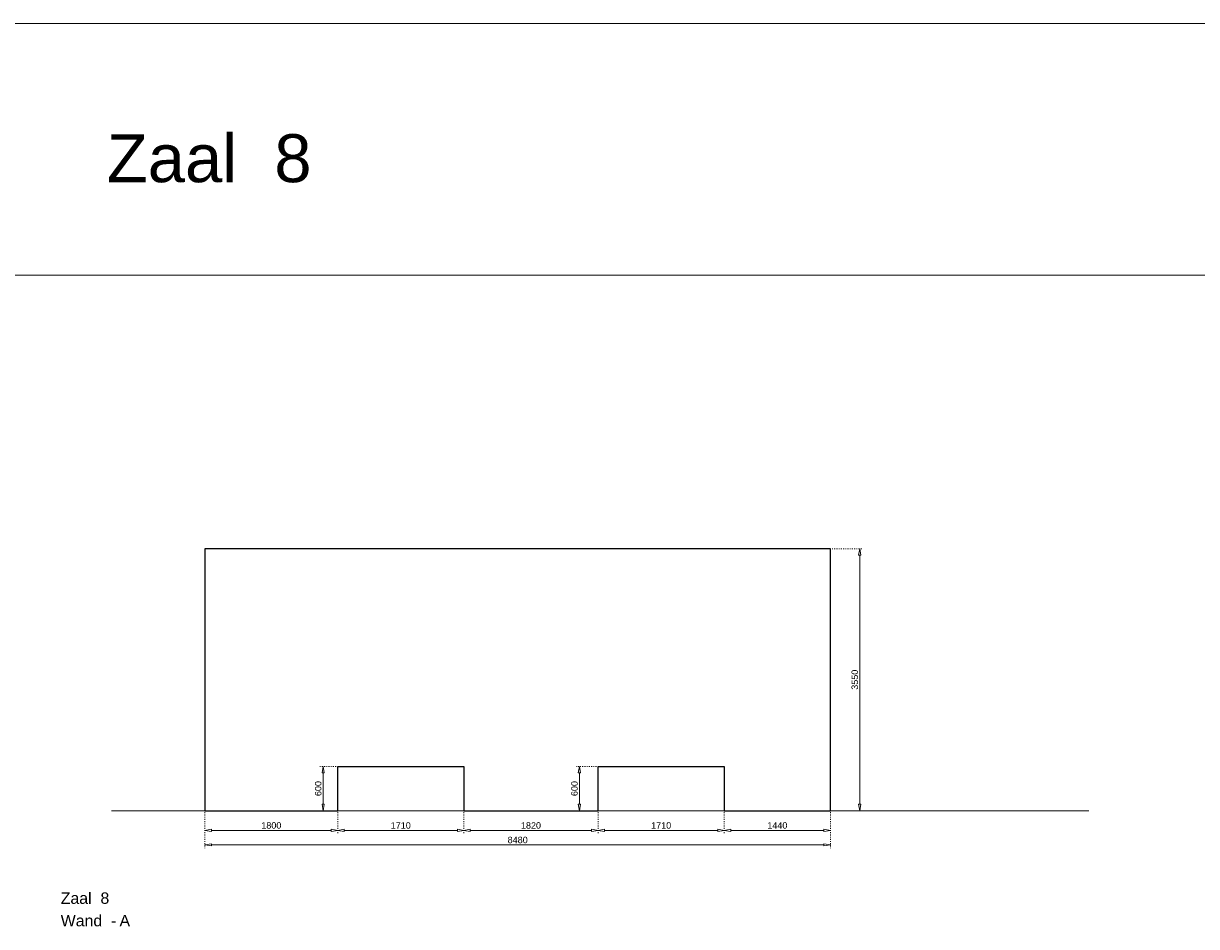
# Model space of a CAD drawing. Header units: millimetres. Extents: x 91086 to 300562, y -68316 to 28747.
# Tile 53 of 61: x 268740 to 284643, y -44419 to -32181. Entities that reach past the tile are written whole.
import ezdxf

# ---------------------------------------------------------------- set-up
doc = ezdxf.new("R2010")
doc.units = ezdxf.units.MM
doc.linetypes.add('ACAD_ISO03W100', pattern=[30, 12, -18])
doc.layers.get('Defpoints').update_dxf_attribs({"lineweight": 0})
for name, color, linetype, lineweight in [('25-Staal-B', 150, 'Continuous', 25), ('^ 0-Staal-txt', 7, 'Continuous', 0), ('Layer1', 252, 'Continuous', 0)]:
    doc.layers.add(name, color=color, linetype=linetype, lineweight=lineweight)
doc.layers.add('DIM-DIM', color=7, linetype='Continuous')
doc.styles.add('Arial', font='arial.ttf')
doc.dimstyles.new('dim-11', dxfattribs={"dimscale": 35, "dimtxt": 2.5, "dimasz": 2.5, "dimexe": 1.25, "dimexo": 0.625, "dimtad": 1, "dimdec": 0, "dimtxsty": 'Arial', "dimblk": 'CLOSEDBLANK', "dimcen": 3, "dimclrd": 252, "dimclre": 252, "dimclrt": 7, "dimadec": 0, "dimazin": 0, "dimtfac": 1, "dimtdec": 0, "dimtmove": 0, "dimatfit": 3, "dimldrblk": 'CLOSEDBLANK', "dimfxl": 1, "dimlwd": 0, "dimlwe": 0, "dimarcsym": 0})

# ---------------------------------------------------------------- blocks, each defined once
blk = doc.blocks.new('_ClosedBlank')
at = {"color": 0, "linetype": 'ByBlock', "lineweight": -2}
for p, q in [((-1, 0.17), (0, 0)), ((-1, 0.17), (-1, -0.17)), ((0, 0), (-1, -0.17))]:
    blk.add_line(p, q, dxfattribs=at)
blk = doc.blocks.new('*D364')
at = {"layer": 'Defpoints', "color": 0, "transparency": 16777216}
for p in [(271200, -42849), (273000, -42849), (273000, -43116)]:
    blk.add_point(p, dxfattribs=at)
at = {"layer": 'DIM-DIM', "color": 252, "linetype": 'ACAD_ISO03W100', "lineweight": 0, "transparency": 16777216}
for p, q in [((271200, -42871), (271200, -43159)), ((273000, -42871), (273000, -43159))]:
    blk.add_line(p, q, dxfattribs=at)
at = {"layer": 'DIM-DIM', "color": 252, "lineweight": 0, "transparency": 16777216}
blk.add_line((271287, -43116), (272912, -43116), dxfattribs=at)
at = {"layer": 'DIM-DIM', "color": 252, "lineweight": 0, "transparency": 16777216, "xscale": 87.5, "yscale": 87.5, "zscale": 87.5, "rotation": 180}
blk.add_blockref('_ClosedBlank', (271200, -43116), dxfattribs=at)
at = {"layer": 'DIM-DIM', "color": 252, "lineweight": 0, "transparency": 16777216, "xscale": 87.5, "yscale": 87.5, "zscale": 87.5}
blk.add_blockref('_ClosedBlank', (273000, -43116), dxfattribs=at)
at = {"layer": 'DIM-DIM', "color": 7, "transparency": 16777216, "insert": (272100, -43049), "char_height": 87.5, "attachment_point": 5, "style": 'Arial'}
blk.add_mtext('1800', dxfattribs=at)
blk = doc.blocks.new('*D365')
at = {"layer": 'Defpoints', "color": 0, "transparency": 16777216}
for p in [(271200, -42849), (279680, -42849), (279680, -43312)]:
    blk.add_point(p, dxfattribs=at)
at = {"layer": 'DIM-DIM', "color": 252, "linetype": 'ACAD_ISO03W100', "lineweight": 0, "transparency": 16777216}
for p, q in [((271200, -42871), (271200, -43356)), ((279680, -42871), (279680, -43356))]:
    blk.add_line(p, q, dxfattribs=at)
at = {"layer": 'DIM-DIM', "color": 252, "lineweight": 0, "transparency": 16777216}
blk.add_line((271287, -43312), (279592, -43312), dxfattribs=at)
at = {"layer": 'DIM-DIM', "color": 252, "lineweight": 0, "transparency": 16777216, "xscale": 87.5, "yscale": 87.5, "zscale": 87.5, "rotation": 180}
blk.add_blockref('_ClosedBlank', (271200, -43312), dxfattribs=at)
at = {"layer": 'DIM-DIM', "color": 252, "lineweight": 0, "transparency": 16777216, "xscale": 87.5, "yscale": 87.5, "zscale": 87.5}
blk.add_blockref('_ClosedBlank', (279680, -43312), dxfattribs=at)
at = {"layer": 'DIM-DIM', "color": 7, "transparency": 16777216, "insert": (275440, -43246), "char_height": 87.5, "attachment_point": 5, "style": 'Arial'}
blk.add_mtext('8480', dxfattribs=at)
blk = doc.blocks.new('*D505')
at = {"layer": 'Defpoints', "color": 0, "transparency": 16777216}
for p in [(273000, -42849), (274710, -42849), (274710, -43116)]:
    blk.add_point(p, dxfattribs=at)
at = {"layer": 'DIM-DIM', "color": 252, "linetype": 'ACAD_ISO03W100', "lineweight": 0, "transparency": 16777216}
for p, q in [((273000, -42871), (273000, -43159)), ((274710, -42871), (274710, -43159))]:
    blk.add_line(p, q, dxfattribs=at)
at = {"layer": 'DIM-DIM', "color": 252, "lineweight": 0, "transparency": 16777216}
blk.add_line((273087, -43116), (274622, -43116), dxfattribs=at)
at = {"layer": 'DIM-DIM', "color": 252, "lineweight": 0, "transparency": 16777216, "xscale": 87.5, "yscale": 87.5, "zscale": 87.5, "rotation": 180}
blk.add_blockref('_ClosedBlank', (273000, -43116), dxfattribs=at)
at = {"layer": 'DIM-DIM', "color": 252, "lineweight": 0, "transparency": 16777216, "xscale": 87.5, "yscale": 87.5, "zscale": 87.5}
blk.add_blockref('_ClosedBlank', (274710, -43116), dxfattribs=at)
at = {"layer": 'DIM-DIM', "color": 7, "transparency": 16777216, "insert": (273855, -43049), "char_height": 87.5, "attachment_point": 5, "style": 'Arial'}
blk.add_mtext('1710', dxfattribs=at)
blk = doc.blocks.new('*D506')
at = {"layer": 'Defpoints', "color": 0, "transparency": 16777216}
for p in [(274710, -42849), (276530, -42849), (276530, -43116)]:
    blk.add_point(p, dxfattribs=at)
at = {"layer": 'DIM-DIM', "color": 252, "linetype": 'ACAD_ISO03W100', "lineweight": 0, "transparency": 16777216}
for p, q in [((274710, -42871), (274710, -43159)), ((276530, -42871), (276530, -43159))]:
    blk.add_line(p, q, dxfattribs=at)
at = {"layer": 'DIM-DIM', "color": 252, "lineweight": 0, "transparency": 16777216}
blk.add_line((274797, -43116), (276442, -43116), dxfattribs=at)
at = {"layer": 'DIM-DIM', "color": 252, "lineweight": 0, "transparency": 16777216, "xscale": 87.5, "yscale": 87.5, "zscale": 87.5, "rotation": 180}
blk.add_blockref('_ClosedBlank', (274710, -43116), dxfattribs=at)
at = {"layer": 'DIM-DIM', "color": 252, "lineweight": 0, "transparency": 16777216, "xscale": 87.5, "yscale": 87.5, "zscale": 87.5}
blk.add_blockref('_ClosedBlank', (276530, -43116), dxfattribs=at)
at = {"layer": 'DIM-DIM', "color": 7, "transparency": 16777216, "insert": (275620, -43049), "char_height": 87.5, "attachment_point": 5, "style": 'Arial'}
blk.add_mtext('1820', dxfattribs=at)
blk = doc.blocks.new('*D507')
at = {"layer": 'Defpoints', "color": 0, "transparency": 16777216}
for p in [(276530, -42849), (278240, -42849), (278240, -43116)]:
    blk.add_point(p, dxfattribs=at)
at = {"layer": 'DIM-DIM', "color": 252, "linetype": 'ACAD_ISO03W100', "lineweight": 0, "transparency": 16777216}
for p, q in [((276530, -42871), (276530, -43159)), ((278240, -42871), (278240, -43159))]:
    blk.add_line(p, q, dxfattribs=at)
at = {"layer": 'DIM-DIM', "color": 252, "lineweight": 0, "transparency": 16777216}
blk.add_line((276617, -43116), (278152, -43116), dxfattribs=at)
at = {"layer": 'DIM-DIM', "color": 252, "lineweight": 0, "transparency": 16777216, "xscale": 87.5, "yscale": 87.5, "zscale": 87.5, "rotation": 180}
blk.add_blockref('_ClosedBlank', (276530, -43116), dxfattribs=at)
at = {"layer": 'DIM-DIM', "color": 252, "lineweight": 0, "transparency": 16777216, "xscale": 87.5, "yscale": 87.5, "zscale": 87.5}
blk.add_blockref('_ClosedBlank', (278240, -43116), dxfattribs=at)
at = {"layer": 'DIM-DIM', "color": 7, "transparency": 16777216, "insert": (277385, -43049), "char_height": 87.5, "attachment_point": 5, "style": 'Arial'}
blk.add_mtext('1710', dxfattribs=at)
blk = doc.blocks.new('*D508')
at = {"layer": 'Defpoints', "color": 0, "transparency": 16777216}
for p in [(278240, -42849), (279680, -42849), (279680, -43116)]:
    blk.add_point(p, dxfattribs=at)
at = {"layer": 'DIM-DIM', "color": 252, "linetype": 'ACAD_ISO03W100', "lineweight": 0, "transparency": 16777216}
for p, q in [((278240, -42871), (278240, -43159)), ((279680, -42871), (279680, -43159))]:
    blk.add_line(p, q, dxfattribs=at)
at = {"layer": 'DIM-DIM', "color": 252, "lineweight": 0, "transparency": 16777216}
blk.add_line((278327, -43116), (279592, -43116), dxfattribs=at)
at = {"layer": 'DIM-DIM', "color": 252, "lineweight": 0, "transparency": 16777216, "xscale": 87.5, "yscale": 87.5, "zscale": 87.5, "rotation": 180}
blk.add_blockref('_ClosedBlank', (278240, -43116), dxfattribs=at)
at = {"layer": 'DIM-DIM', "color": 252, "lineweight": 0, "transparency": 16777216, "xscale": 87.5, "yscale": 87.5, "zscale": 87.5}
blk.add_blockref('_ClosedBlank', (279680, -43116), dxfattribs=at)
at = {"layer": 'DIM-DIM', "color": 7, "transparency": 16777216, "insert": (278960, -43049), "char_height": 87.5, "attachment_point": 5, "style": 'Arial'}
blk.add_mtext('1440', dxfattribs=at)
blk = doc.blocks.new('*D509')
at = {"layer": 'Defpoints', "color": 0, "transparency": 16777216}
for p in [(273000, -42249), (272803, -42849), (273000, -42849)]:
    blk.add_point(p, dxfattribs=at)
at = {"layer": 'DIM-DIM', "color": 252, "linetype": 'ACAD_ISO03W100', "lineweight": 0, "transparency": 16777216}
for p, q in [((272978, -42249), (272759, -42249)), ((272978, -42849), (272759, -42849))]:
    blk.add_line(p, q, dxfattribs=at)
at = {"layer": 'DIM-DIM', "color": 252, "lineweight": 0, "transparency": 16777216}
blk.add_line((272803, -42337), (272803, -42762), dxfattribs=at)
at = {"layer": 'DIM-DIM', "color": 252, "lineweight": 0, "transparency": 16777216, "xscale": 87.5, "yscale": 87.5, "zscale": 87.5}
for p, rotation in [((272803, -42249), 90), ((272803, -42849), 270)]:
    blk.add_blockref('_ClosedBlank', p, dxfattribs=dict(at, rotation=rotation))
at = {"layer": 'DIM-DIM', "color": 7, "transparency": 16777216, "insert": (272736, -42549), "char_height": 87.5, "attachment_point": 5, "rotation": 90, "style": 'Arial'}
blk.add_mtext('600', dxfattribs=at)
blk = doc.blocks.new('*D510')
at = {"layer": 'Defpoints', "color": 0, "transparency": 16777216}
for p in [(279680, -39299), (280077, -39299), (279680, -42849)]:
    blk.add_point(p, dxfattribs=at)
at = {"layer": 'DIM-DIM', "color": 252, "linetype": 'ACAD_ISO03W100', "lineweight": 0, "transparency": 16777216}
for p, q in [((279702, -39299), (280121, -39299)), ((279702, -42849), (280121, -42849))]:
    blk.add_line(p, q, dxfattribs=at)
at = {"layer": 'DIM-DIM', "color": 252, "lineweight": 0, "transparency": 16777216}
blk.add_line((280077, -42762), (280077, -39387), dxfattribs=at)
at = {"layer": 'DIM-DIM', "color": 252, "lineweight": 0, "transparency": 16777216, "xscale": 87.5, "yscale": 87.5, "zscale": 87.5}
for p, rotation in [((280077, -39299), 90), ((280077, -42849), 270)]:
    blk.add_blockref('_ClosedBlank', p, dxfattribs=dict(at, rotation=rotation))
at = {"layer": 'DIM-DIM', "color": 7, "transparency": 16777216, "insert": (280010, -41074), "char_height": 87.5, "attachment_point": 5, "rotation": 90, "style": 'Arial'}
blk.add_mtext('3550', dxfattribs=at)
blk = doc.blocks.new('*D535')
at = {"layer": 'Defpoints', "color": 0, "transparency": 16777216}
for p in [(276530, -42249), (276277, -42849), (276530, -42849)]:
    blk.add_point(p, dxfattribs=at)
at = {"layer": 'DIM-DIM', "color": 252, "linetype": 'ACAD_ISO03W100', "lineweight": 0, "transparency": 16777216}
for p, q in [((276508, -42249), (276233, -42249)), ((276508, -42849), (276233, -42849))]:
    blk.add_line(p, q, dxfattribs=at)
at = {"layer": 'DIM-DIM', "color": 252, "lineweight": 0, "transparency": 16777216}
blk.add_line((276277, -42337), (276277, -42762), dxfattribs=at)
at = {"layer": 'DIM-DIM', "color": 252, "lineweight": 0, "transparency": 16777216, "xscale": 87.5, "yscale": 87.5, "zscale": 87.5}
for p, rotation in [((276277, -42249), 90), ((276277, -42849), 270)]:
    blk.add_blockref('_ClosedBlank', p, dxfattribs=dict(at, rotation=rotation))
at = {"layer": 'DIM-DIM', "color": 7, "transparency": 16777216, "insert": (276210, -42549), "char_height": 87.5, "attachment_point": 5, "rotation": 90, "style": 'Arial'}
blk.add_mtext('600', dxfattribs=at)
blk = doc.blocks.new('8a')
at = {"layer": '25-Staal-B'}
blk.add_lwpolyline([(271199.7, -42849.1), (272999.7, -42849.1), (272999.7, -42249.1), (274709.7, -42249.1), (274709.7, -42849.1), (276529.7, -42849.1), (276529.7, -42249.1), (278239.7, -42249.1), (278239.7, -42849.1), (279679.7, -42849.1), (279679.7, -39299.1), (271199.7, -39299.1)], close=True, dxfattribs=at)
at = {"layer": '^ 0-Staal-txt', "lineweight": 0, "style": 'Arial'}
for s, height, p in [('Zaal  8', 154.21, (269244.7, -44111.1)), ('Wand  - ', 154.21, (269244.7, -44415.9)), ('A', 154.2, (270041.8, -44415.9))]:
    blk.add_text(s, height=height, dxfattribs=at).set_placement(p)
at = {"layer": 'DIM-DIM'}
for base, p1, p2, picture, middle in [((280076.9, -39299.1), (279679.7, -42849.1), (279679.7, -39299.1), '*D510', (280010.3, -41074.1)), ((272802.9, -42849.1), (272999.7, -42249.1), (272999.7, -42849.1), '*D509', (272736.4, -42549.1)), ((276276.8, -42849.1), (276529.7, -42249.1), (276529.7, -42849.1), '*D535', (276210.2, -42549.1))]:
    dim = blk.add_linear_dim(base=base, p1=p1, p2=p2, angle=90, dimstyle='dim-11', dxfattribs=at)
    dim.commit()
    dim.dimension.update_dxf_attribs({"geometry": picture, "text_midpoint": middle})
for base, p1, p2, picture, middle in [((272999.7, -43115.6), (271199.7, -42849.1), (272999.7, -42849.1), '*D364', (272099.7, -43049.1)), ((279679.7, -43312.4), (271199.7, -42849.1), (279679.7, -42849.1), '*D365', (275439.7, -43245.9)), ((274709.7, -43115.6), (272999.7, -42849.1), (274709.7, -42849.1), '*D505', (273854.7, -43049.1)), ((276529.7, -43115.6), (274709.7, -42849.1), (276529.7, -42849.1), '*D506', (275619.7, -43049.1)), ((278239.7, -43115.6), (276529.7, -42849.1), (278239.7, -42849.1), '*D507', (277384.7, -43049.1)), ((279679.7, -43115.6), (278239.7, -42849.1), (279679.7, -42849.1), '*D508', (278959.7, -43049.1))]:
    dim = blk.add_linear_dim(base=base, p1=p1, p2=p2, dimstyle='dim-11', dxfattribs=at)
    dim.commit()
    dim.dimension.update_dxf_attribs({"geometry": picture, "text_midpoint": middle})

msp = doc.modelspace()

# ---------------------------------------------------------------- linework, layer by layer
at = {"layer": '^ 0-Staal-txt', "lineweight": 0}
msp.add_lwpolyline([(269934.2, -42849.1), (283184.5, -42849.1)], dxfattribs=at)
at = {"layer": 'Layer1'}
msp.add_lwpolyline([(284961.5, -35592.1), (267909.2, -35592.1), (267909.2, -32180.8), (284961.5, -32180.8)], close=True, dxfattribs=at)

# ---------------------------------------------------------------- block references
at = {"layer": 'DIM-DIM'}
msp.add_blockref('8a', (0, 0), dxfattribs=at)

# ---------------------------------------------------------------- texts
at = {"layer": '^ 0-Staal-txt', "lineweight": 0, "style": 'Arial'}
msp.add_text('Zaal  8', height=650, dxfattribs=at).set_placement((269869.7, -34331.4))

doc.saveas('drawing.dxf')
